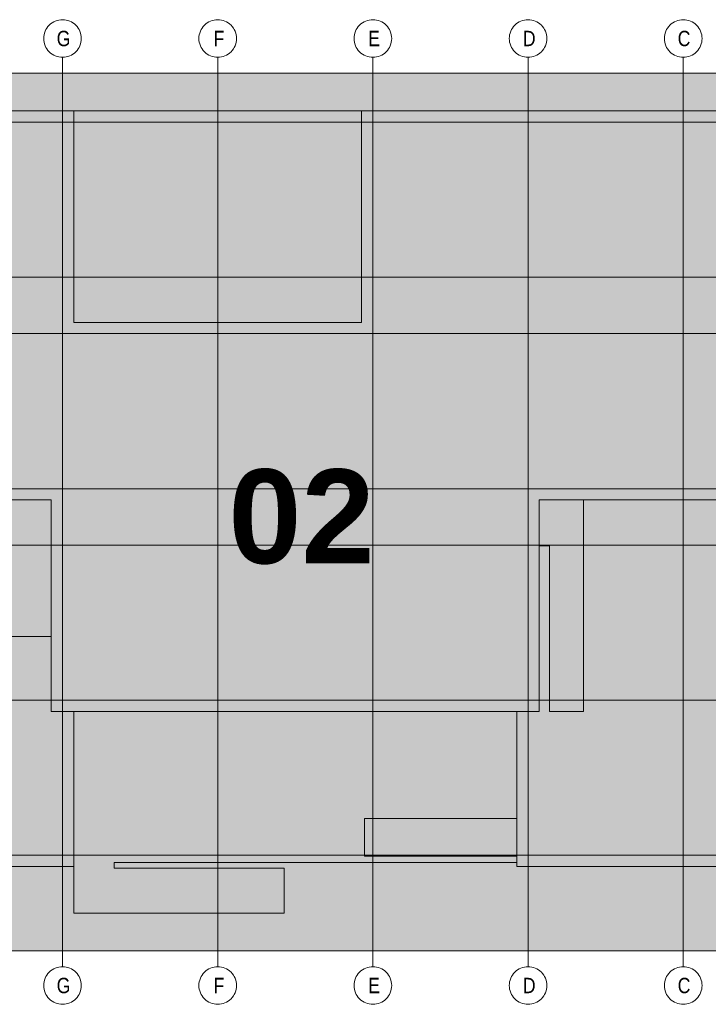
# Model space of a CAD drawing. Extents: x -720 to 300, y 62 to 1162.
# Tile 35 of 256: x 235 to 266, y 238 to 282. Entities that reach past the tile are written whole.
import ezdxf
from ezdxf.lldxf.tags import DXFTag

# ---------------------------------------------------------------- set-up
doc = ezdxf.new("R2010")
doc.units = 0
doc.layers.add('PK_LP', color=7, linetype='Continuous', lineweight=9)
doc.layers.add('PK_LP_Achsen', color=7, linetype='STRICHPUNKT2', lineweight=5)
for name, color, linetype, lineweight, true_color in [('PK_LP_T05', 4, 'Continuous', 9, 0x00ffff), ('PK_LP_T05_Rest', 9, 'Continuous', 9, 0x808080), ('PK_LP_Tennung', 9, 'Continuous', 18, 0x808080)]:
    doc.layers.add(name, color=color, linetype=linetype, lineweight=lineweight, true_color=true_color)
doc.styles.get("Standard").update_dxf_attribs({"font": 'ARIALN.TTF'})
tags = doc.linetypes.add('grob', pattern=[14, 3, -8, 3]).pattern_tags.tags
tags[8:9] = [DXFTag(74, 4), DXFTag(75, 0), DXFTag(340, '0'), DXFTag(46, 0.0), DXFTag(50, 0.0), DXFTag(44, 0.0), DXFTag(45, 0.0)]
tags[6:7] = [DXFTag(74, 4), DXFTag(75, 0), DXFTag(340, '0'), DXFTag(46, 0.0), DXFTag(50, 0.0), DXFTag(44, 0.0), DXFTag(45, 0.0)]
tags[4:5] = [DXFTag(74, 4), DXFTag(75, 0), DXFTag(340, '0'), DXFTag(46, 0.0), DXFTag(50, 0.0), DXFTag(44, 0.0), DXFTag(45, 0.0)]
tags = doc.linetypes.add('STRICHPUNKT2', pattern=[12.7, 6.35, -3.175, 0, -3.175]).pattern_tags.tags
tags[10:11] = [DXFTag(74, 4), DXFTag(75, 0), DXFTag(340, '0'), DXFTag(46, 0.0), DXFTag(50, 0.0), DXFTag(44, 0.0), DXFTag(45, 0.0)]
tags[8:9] = [DXFTag(74, 4), DXFTag(75, 0), DXFTag(340, '0'), DXFTag(46, 0.0), DXFTag(50, 0.0), DXFTag(44, 0.0), DXFTag(45, 0.0)]
tags[6:7] = [DXFTag(74, 4), DXFTag(75, 0), DXFTag(340, '0'), DXFTag(46, 0.0), DXFTag(50, 0.0), DXFTag(44, 0.0), DXFTag(45, 0.0)]
tags[4:5] = [DXFTag(74, 4), DXFTag(75, 0), DXFTag(340, '0'), DXFTag(46, 0.0), DXFTag(50, 0.0), DXFTag(44, 0.0), DXFTag(45, 0.0)]

# ---------------------------------------------------------------- blocks, each defined once
blk = doc.blocks.new('Blockreferenz-A06G93ZX8I')
at = {"layer": 'PK_LP', "linetype": 'grob', "lineweight": 5, "ltscale": 0.13}
for p, q in [((215.726, 279.685), (236.763, 279.685)), ((236.763, 279.685), (257.801, 279.685)), ((236.763, 240.014), (236.763, 279.685)), ((236.763, 279.685), (236.763, 240.014)), ((257.801, 279.685), (280.538, 279.685)), ((257.801, 240.014), (257.801, 279.685)), ((257.801, 279.685), (257.801, 240.014)), ((236.763, 240.014), (215.726, 240.014)), ((257.801, 240.014), (236.763, 240.014)), ((280.538, 240.014), (257.801, 240.014))]:
    blk.add_line(p, q, dxfattribs=at)
at = {"layer": 'PK_LP', "linetype": 'ByBlock', "lineweight": 13, "ltscale": 0.13}
for p, q in [((208.206, 277.985), (237.271, 277.985)), ((237.271, 277.985), (250.281, 277.985)), ((237.271, 268.423), (237.271, 277.985)), ((237.271, 277.985), (237.271, 268.423)), ((250.281, 277.985), (250.281, 268.423)), ((250.281, 268.423), (250.281, 277.985)), ((250.281, 277.985), (279.346, 277.985)), ((250.281, 268.423), (237.271, 268.423)), ((237.271, 268.423), (250.281, 268.423)), ((236.256, 260.395), (216.233, 260.395)), ((236.256, 250.833), (236.256, 260.395)), ((279.346, 260.395), (258.308, 260.395)), ((258.308, 260.395), (258.308, 250.833)), ((260.306, 260.395), (258.308, 260.395)), ((258.308, 260.395), (258.308, 258.319)), ((279.346, 260.395), (258.308, 260.395)), ((258.308, 260.395), (258.308, 250.833)), ((260.306, 250.833), (260.306, 260.395)), ((258.308, 258.319), (258.776, 258.319)), ((258.776, 258.319), (258.776, 250.833)), ((236.256, 254.222), (220.371, 254.222)), ((236.256, 250.833), (236.256, 254.222)), ((237.271, 250.833), (236.256, 250.833)), ((258.308, 250.833), (236.256, 250.833)), ((237.271, 250.833), (237.271, 241.714)), ((257.293, 250.833), (237.271, 250.833)), ((237.271, 243.82), (237.271, 250.833)), ((257.293, 243.996), (257.293, 250.833)), ((258.308, 250.833), (257.293, 250.833)), ((257.293, 250.833), (257.293, 245.994)), ((258.776, 250.833), (260.306, 250.833)), ((250.408, 245.994), (250.408, 244.294)), ((257.293, 245.994), (250.408, 245.994)), ((239.097, 243.754), (239.097, 243.996)), ((239.097, 243.996), (257.293, 243.996)), ((250.408, 244.294), (257.293, 244.294)), ((257.293, 244.294), (257.293, 243.82)), ((215.218, 243.82), (237.271, 243.82)), ((246.781, 243.754), (239.097, 243.754)), ((246.781, 241.714), (246.781, 243.754)), ((257.293, 243.82), (279.346, 243.82)), ((237.271, 241.714), (246.781, 241.714))]:
    blk.add_line(p, q, dxfattribs=at)
at = {"layer": 'PK_LP_Achsen', "linetype": 'ByBlock', "ltscale": 0.13}
for p, q in [((236.057, 281.73), (236.106, 281.797)), ((236.106, 281.797), (236.162, 281.859)), ((236.162, 281.859), (236.224, 281.915)), ((236.224, 281.915), (236.291, 281.964)), ((236.291, 281.964), (236.363, 282.007)), ((236.363, 282.007), (236.438, 282.043)), ((236.438, 282.043), (236.517, 282.071)), ((236.517, 282.071), (236.598, 282.091)), ((236.598, 282.091), (236.68, 282.103)), ((236.68, 282.103), (236.763, 282.108)), ((236.763, 282.108), (236.847, 282.103)), ((236.847, 282.103), (236.929, 282.091)), ((236.929, 282.091), (237.01, 282.071)), ((237.01, 282.071), (237.089, 282.043)), ((237.089, 282.043), (237.164, 282.007)), ((237.164, 282.007), (237.236, 281.964)), ((237.236, 281.964), (237.303, 281.915)), ((237.303, 281.915), (237.364, 281.859)), ((237.364, 281.859), (237.42, 281.797)), ((237.42, 281.797), (237.47, 281.73)), ((243.069, 281.73), (243.119, 281.797)), ((243.119, 281.797), (243.175, 281.859)), ((243.175, 281.859), (243.237, 281.915)), ((243.237, 281.915), (243.304, 281.964)), ((243.304, 281.964), (243.375, 282.007)), ((243.375, 282.007), (243.451, 282.043)), ((243.451, 282.043), (243.529, 282.071)), ((243.529, 282.071), (243.61, 282.091)), ((243.61, 282.091), (243.693, 282.103)), ((243.693, 282.103), (243.776, 282.108)), ((243.776, 282.108), (243.859, 282.103)), ((243.859, 282.103), (243.942, 282.091)), ((243.942, 282.091), (244.023, 282.071)), ((244.023, 282.071), (244.101, 282.043)), ((244.101, 282.043), (244.177, 282.007)), ((244.177, 282.007), (244.248, 281.964)), ((244.248, 281.964), (244.315, 281.915)), ((244.315, 281.915), (244.377, 281.859)), ((244.377, 281.859), (244.433, 281.797)), ((244.433, 281.797), (244.483, 281.73)), ((250.082, 281.73), (250.131, 281.797)), ((250.131, 281.797), (250.187, 281.859)), ((250.187, 281.859), (250.249, 281.915)), ((250.249, 281.915), (250.316, 281.964)), ((250.316, 281.964), (250.388, 282.007)), ((250.388, 282.007), (250.463, 282.043)), ((250.463, 282.043), (250.542, 282.071)), ((250.542, 282.071), (250.623, 282.091)), ((250.623, 282.091), (250.705, 282.103)), ((250.705, 282.103), (250.788, 282.108)), ((250.788, 282.108), (250.872, 282.103)), ((250.872, 282.103), (250.954, 282.091)), ((250.954, 282.091), (251.035, 282.071)), ((251.035, 282.071), (251.114, 282.043)), ((251.114, 282.043), (251.189, 282.007)), ((251.189, 282.007), (251.261, 281.964)), ((251.261, 281.964), (251.328, 281.915)), ((251.328, 281.915), (251.389, 281.859)), ((251.389, 281.859), (251.445, 281.797)), ((251.445, 281.797), (251.495, 281.73)), ((257.094, 281.73), (257.144, 281.797)), ((257.144, 281.797), (257.2, 281.859)), ((257.2, 281.859), (257.262, 281.915)), ((257.262, 281.915), (257.329, 281.964)), ((257.329, 281.964), (257.4, 282.007)), ((257.4, 282.007), (257.476, 282.043)), ((257.476, 282.043), (257.554, 282.071)), ((257.554, 282.071), (257.635, 282.091)), ((257.635, 282.091), (257.718, 282.103)), ((257.718, 282.103), (257.801, 282.108)), ((257.801, 282.108), (257.884, 282.103)), ((257.884, 282.103), (257.967, 282.091)), ((257.967, 282.091), (258.048, 282.071)), ((258.048, 282.071), (258.126, 282.043)), ((258.126, 282.043), (258.202, 282.007)), ((258.202, 282.007), (258.273, 281.964)), ((258.273, 281.964), (258.34, 281.915)), ((258.34, 281.915), (258.402, 281.859)), ((258.402, 281.859), (258.458, 281.797)), ((258.458, 281.797), (258.508, 281.73)), ((264.107, 281.73), (264.156, 281.797)), ((264.156, 281.797), (264.212, 281.859)), ((264.212, 281.859), (264.274, 281.915)), ((264.274, 281.915), (264.341, 281.964)), ((264.341, 281.964), (264.413, 282.007)), ((264.413, 282.007), (264.488, 282.043)), ((264.488, 282.043), (264.567, 282.071)), ((264.567, 282.071), (264.648, 282.091)), ((264.648, 282.091), (264.73, 282.103)), ((264.73, 282.103), (264.813, 282.108)), ((264.813, 282.108), (264.897, 282.103)), ((264.897, 282.103), (264.979, 282.091)), ((264.979, 282.091), (265.06, 282.071)), ((265.06, 282.071), (265.139, 282.043)), ((265.139, 282.043), (265.214, 282.007)), ((265.214, 282.007), (265.286, 281.964)), ((265.286, 281.964), (265.353, 281.915)), ((265.353, 281.915), (265.414, 281.859)), ((265.414, 281.859), (265.47, 281.797)), ((265.47, 281.797), (265.52, 281.73)), ((235.918, 281.341), (235.93, 281.423)), ((235.93, 281.423), (235.95, 281.504)), ((235.95, 281.504), (235.978, 281.583)), ((235.978, 281.583), (236.014, 281.658)), ((236.014, 281.658), (236.057, 281.73)), ((237.47, 281.73), (237.513, 281.658)), ((237.513, 281.658), (237.549, 281.583)), ((237.549, 281.583), (237.577, 281.504)), ((237.577, 281.504), (237.597, 281.423)), ((237.597, 281.423), (237.609, 281.341)), ((242.93, 281.341), (242.942, 281.423)), ((242.942, 281.423), (242.963, 281.504)), ((242.963, 281.504), (242.991, 281.583)), ((242.991, 281.583), (243.026, 281.658)), ((243.026, 281.658), (243.069, 281.73)), ((244.483, 281.73), (244.526, 281.658)), ((244.526, 281.658), (244.561, 281.583)), ((244.561, 281.583), (244.589, 281.504)), ((244.589, 281.504), (244.61, 281.423)), ((244.61, 281.423), (244.622, 281.341)), ((249.943, 281.341), (249.955, 281.423)), ((249.955, 281.423), (249.975, 281.504)), ((249.975, 281.504), (250.003, 281.583)), ((250.003, 281.583), (250.039, 281.658)), ((250.039, 281.658), (250.082, 281.73)), ((251.495, 281.73), (251.538, 281.658)), ((251.538, 281.658), (251.574, 281.583)), ((251.574, 281.583), (251.602, 281.504)), ((251.602, 281.504), (251.622, 281.423)), ((251.622, 281.423), (251.634, 281.341)), ((256.955, 281.341), (256.967, 281.423)), ((256.967, 281.423), (256.988, 281.504)), ((256.988, 281.504), (257.016, 281.583)), ((257.016, 281.583), (257.051, 281.658)), ((257.051, 281.658), (257.094, 281.73)), ((258.508, 281.73), (258.551, 281.658)), ((258.551, 281.658), (258.586, 281.583)), ((258.586, 281.583), (258.614, 281.504)), ((258.614, 281.504), (258.635, 281.423)), ((258.635, 281.423), (258.647, 281.341)), ((263.968, 281.341), (263.98, 281.423)), ((263.98, 281.423), (264, 281.504)), ((264, 281.504), (264.028, 281.583)), ((264.028, 281.583), (264.064, 281.658)), ((264.064, 281.658), (264.107, 281.73)), ((265.52, 281.73), (265.563, 281.658)), ((265.563, 281.658), (265.599, 281.583)), ((265.599, 281.583), (265.627, 281.504)), ((265.627, 281.504), (265.647, 281.423)), ((265.647, 281.423), (265.659, 281.341)), ((235.913, 281.258), (235.918, 281.341)), ((235.918, 281.174), (235.913, 281.258)), ((235.93, 281.092), (235.918, 281.174)), ((235.95, 281.011), (235.93, 281.092)), ((235.978, 280.932), (235.95, 281.011)), ((236.014, 280.857), (235.978, 280.932)), ((237.549, 280.932), (237.513, 280.857)), ((237.577, 281.011), (237.549, 280.932)), ((237.597, 281.092), (237.577, 281.011)), ((237.609, 281.174), (237.597, 281.092)), ((237.609, 281.341), (237.613, 281.258)), ((237.613, 281.258), (237.609, 281.174)), ((242.926, 281.258), (242.93, 281.341)), ((242.93, 281.174), (242.926, 281.258)), ((242.942, 281.092), (242.93, 281.174)), ((242.963, 281.011), (242.942, 281.092)), ((242.991, 280.932), (242.963, 281.011)), ((243.026, 280.857), (242.991, 280.932)), ((244.561, 280.932), (244.526, 280.857)), ((244.589, 281.011), (244.561, 280.932)), ((244.61, 281.092), (244.589, 281.011)), ((244.622, 281.174), (244.61, 281.092)), ((244.622, 281.341), (244.626, 281.258)), ((244.626, 281.258), (244.622, 281.174)), ((249.938, 281.258), (249.943, 281.341)), ((249.943, 281.174), (249.938, 281.258)), ((249.955, 281.092), (249.943, 281.174)), ((249.975, 281.011), (249.955, 281.092)), ((250.003, 280.932), (249.975, 281.011)), ((250.039, 280.857), (250.003, 280.932)), ((251.574, 280.932), (251.538, 280.857)), ((251.602, 281.011), (251.574, 280.932)), ((251.622, 281.092), (251.602, 281.011)), ((251.634, 281.174), (251.622, 281.092)), ((251.634, 281.341), (251.638, 281.258)), ((251.638, 281.258), (251.634, 281.174)), ((256.951, 281.258), (256.955, 281.341)), ((256.955, 281.174), (256.951, 281.258)), ((256.967, 281.092), (256.955, 281.174)), ((256.988, 281.011), (256.967, 281.092)), ((257.016, 280.932), (256.988, 281.011)), ((257.051, 280.857), (257.016, 280.932)), ((258.586, 280.932), (258.551, 280.857)), ((258.614, 281.011), (258.586, 280.932)), ((258.635, 281.092), (258.614, 281.011)), ((258.647, 281.174), (258.635, 281.092)), ((258.647, 281.341), (258.651, 281.258)), ((258.651, 281.258), (258.647, 281.174)), ((263.963, 281.258), (263.968, 281.341)), ((263.968, 281.174), (263.963, 281.258)), ((263.98, 281.092), (263.968, 281.174)), ((264, 281.011), (263.98, 281.092)), ((264.028, 280.932), (264, 281.011)), ((264.064, 280.857), (264.028, 280.932)), ((265.599, 280.932), (265.563, 280.857)), ((265.627, 281.011), (265.599, 280.932)), ((265.647, 281.092), (265.627, 281.011)), ((265.659, 281.174), (265.647, 281.092)), ((265.659, 281.341), (265.663, 281.258)), ((265.663, 281.258), (265.659, 281.174)), ((236.057, 280.785), (236.014, 280.857)), ((236.106, 280.718), (236.057, 280.785)), ((236.162, 280.656), (236.106, 280.718)), ((236.224, 280.6), (236.162, 280.656)), ((236.291, 280.551), (236.224, 280.6)), ((236.363, 280.508), (236.291, 280.551)), ((236.438, 280.472), (236.363, 280.508)), ((236.517, 280.444), (236.438, 280.472)), ((237.089, 280.472), (237.01, 280.444)), ((237.164, 280.508), (237.089, 280.472)), ((237.236, 280.551), (237.164, 280.508)), ((237.303, 280.6), (237.236, 280.551)), ((237.364, 280.656), (237.303, 280.6)), ((237.42, 280.718), (237.364, 280.656)), ((237.47, 280.785), (237.42, 280.718)), ((237.513, 280.857), (237.47, 280.785)), ((243.069, 280.785), (243.026, 280.857)), ((243.119, 280.718), (243.069, 280.785)), ((243.175, 280.656), (243.119, 280.718)), ((243.237, 280.6), (243.175, 280.656)), ((243.304, 280.551), (243.237, 280.6)), ((243.375, 280.508), (243.304, 280.551)), ((243.451, 280.472), (243.375, 280.508)), ((243.529, 280.444), (243.451, 280.472)), ((244.101, 280.472), (244.023, 280.444)), ((244.177, 280.508), (244.101, 280.472)), ((244.248, 280.551), (244.177, 280.508)), ((244.315, 280.6), (244.248, 280.551)), ((244.377, 280.656), (244.315, 280.6)), ((244.433, 280.718), (244.377, 280.656)), ((244.483, 280.785), (244.433, 280.718)), ((244.526, 280.857), (244.483, 280.785)), ((250.082, 280.785), (250.039, 280.857)), ((250.131, 280.718), (250.082, 280.785)), ((250.187, 280.656), (250.131, 280.718)), ((250.249, 280.6), (250.187, 280.656)), ((250.316, 280.551), (250.249, 280.6)), ((250.388, 280.508), (250.316, 280.551)), ((250.463, 280.472), (250.388, 280.508)), ((250.542, 280.444), (250.463, 280.472)), ((251.114, 280.472), (251.035, 280.444)), ((251.189, 280.508), (251.114, 280.472)), ((251.261, 280.551), (251.189, 280.508)), ((251.328, 280.6), (251.261, 280.551)), ((251.389, 280.656), (251.328, 280.6)), ((251.445, 280.718), (251.389, 280.656)), ((251.495, 280.785), (251.445, 280.718)), ((251.538, 280.857), (251.495, 280.785)), ((257.094, 280.785), (257.051, 280.857)), ((257.144, 280.718), (257.094, 280.785)), ((257.2, 280.656), (257.144, 280.718)), ((257.262, 280.6), (257.2, 280.656)), ((257.329, 280.551), (257.262, 280.6)), ((257.4, 280.508), (257.329, 280.551)), ((257.476, 280.472), (257.4, 280.508)), ((257.554, 280.444), (257.476, 280.472)), ((258.126, 280.472), (258.048, 280.444)), ((258.202, 280.508), (258.126, 280.472)), ((258.273, 280.551), (258.202, 280.508)), ((258.34, 280.6), (258.273, 280.551)), ((258.402, 280.656), (258.34, 280.6)), ((258.458, 280.718), (258.402, 280.656)), ((258.508, 280.785), (258.458, 280.718)), ((258.551, 280.857), (258.508, 280.785)), ((264.107, 280.785), (264.064, 280.857)), ((264.156, 280.718), (264.107, 280.785)), ((264.212, 280.656), (264.156, 280.718)), ((264.274, 280.6), (264.212, 280.656)), ((264.341, 280.551), (264.274, 280.6)), ((264.413, 280.508), (264.341, 280.551)), ((264.488, 280.472), (264.413, 280.508)), ((264.567, 280.444), (264.488, 280.472)), ((265.139, 280.472), (265.06, 280.444)), ((265.214, 280.508), (265.139, 280.472)), ((265.286, 280.551), (265.214, 280.508)), ((265.353, 280.6), (265.286, 280.551)), ((265.414, 280.656), (265.353, 280.6)), ((265.47, 280.718), (265.414, 280.656)), ((265.52, 280.785), (265.47, 280.718)), ((265.563, 280.857), (265.52, 280.785)), ((236.598, 280.424), (236.517, 280.444)), ((236.68, 280.412), (236.598, 280.424)), ((236.763, 280.408), (236.68, 280.412)), ((236.847, 280.412), (236.763, 280.408)), ((236.929, 280.424), (236.847, 280.412)), ((237.01, 280.444), (236.929, 280.424)), ((243.61, 280.424), (243.529, 280.444)), ((243.693, 280.412), (243.61, 280.424)), ((243.776, 280.408), (243.693, 280.412)), ((243.859, 280.412), (243.776, 280.408)), ((243.942, 280.424), (243.859, 280.412)), ((244.023, 280.444), (243.942, 280.424)), ((250.623, 280.424), (250.542, 280.444)), ((250.705, 280.412), (250.623, 280.424)), ((250.788, 280.408), (250.705, 280.412)), ((250.872, 280.412), (250.788, 280.408)), ((250.954, 280.424), (250.872, 280.412)), ((251.035, 280.444), (250.954, 280.424)), ((257.635, 280.424), (257.554, 280.444)), ((257.718, 280.412), (257.635, 280.424)), ((257.801, 280.408), (257.718, 280.412)), ((257.884, 280.412), (257.801, 280.408)), ((257.967, 280.424), (257.884, 280.412)), ((258.048, 280.444), (257.967, 280.424)), ((264.648, 280.424), (264.567, 280.444)), ((264.73, 280.412), (264.648, 280.424)), ((264.813, 280.408), (264.73, 280.412)), ((264.897, 280.412), (264.813, 280.408)), ((264.979, 280.424), (264.897, 280.412)), ((265.06, 280.444), (264.979, 280.424)), ((236.162, 239.042), (236.224, 239.098)), ((236.224, 239.098), (236.291, 239.148)), ((236.291, 239.148), (236.363, 239.191)), ((236.363, 239.191), (236.438, 239.227)), ((236.438, 239.227), (236.517, 239.255)), ((236.517, 239.255), (236.598, 239.275)), ((236.598, 239.275), (236.68, 239.287)), ((236.68, 239.287), (236.763, 239.291)), ((236.763, 239.291), (236.847, 239.287)), ((236.847, 239.287), (236.929, 239.275)), ((236.929, 239.275), (237.01, 239.255)), ((237.01, 239.255), (237.089, 239.227)), ((237.089, 239.227), (237.164, 239.191)), ((237.164, 239.191), (237.236, 239.148)), ((237.236, 239.148), (237.303, 239.098)), ((237.303, 239.098), (237.364, 239.042)), ((243.175, 239.042), (243.237, 239.098)), ((243.237, 239.098), (243.304, 239.148)), ((243.304, 239.148), (243.375, 239.191)), ((243.375, 239.191), (243.451, 239.227)), ((243.451, 239.227), (243.529, 239.255)), ((243.529, 239.255), (243.61, 239.275)), ((243.61, 239.275), (243.693, 239.287)), ((243.693, 239.287), (243.776, 239.291)), ((243.776, 239.291), (243.859, 239.287)), ((243.859, 239.287), (243.942, 239.275)), ((243.942, 239.275), (244.023, 239.255)), ((244.023, 239.255), (244.101, 239.227)), ((244.101, 239.227), (244.177, 239.191)), ((244.177, 239.191), (244.248, 239.148)), ((244.248, 239.148), (244.315, 239.098)), ((244.315, 239.098), (244.377, 239.042)), ((250.187, 239.042), (250.249, 239.098)), ((250.249, 239.098), (250.316, 239.148)), ((250.316, 239.148), (250.388, 239.191)), ((250.388, 239.191), (250.463, 239.227)), ((250.463, 239.227), (250.542, 239.255)), ((250.542, 239.255), (250.623, 239.275)), ((250.623, 239.275), (250.705, 239.287)), ((250.705, 239.287), (250.788, 239.291)), ((250.788, 239.291), (250.872, 239.287)), ((250.872, 239.287), (250.954, 239.275)), ((250.954, 239.275), (251.035, 239.255)), ((251.035, 239.255), (251.114, 239.227)), ((251.114, 239.227), (251.189, 239.191)), ((251.189, 239.191), (251.261, 239.148)), ((251.261, 239.148), (251.328, 239.098)), ((251.328, 239.098), (251.389, 239.042)), ((257.2, 239.042), (257.262, 239.098)), ((257.262, 239.098), (257.329, 239.148)), ((257.329, 239.148), (257.4, 239.191)), ((257.4, 239.191), (257.476, 239.227)), ((257.476, 239.227), (257.554, 239.255)), ((257.554, 239.255), (257.635, 239.275)), ((257.635, 239.275), (257.718, 239.287)), ((257.718, 239.287), (257.801, 239.291)), ((257.801, 239.291), (257.884, 239.287)), ((257.884, 239.287), (257.967, 239.275)), ((257.967, 239.275), (258.048, 239.255)), ((258.048, 239.255), (258.126, 239.227)), ((258.126, 239.227), (258.202, 239.191)), ((258.202, 239.191), (258.273, 239.148)), ((258.273, 239.148), (258.34, 239.098)), ((258.34, 239.098), (258.402, 239.042)), ((264.212, 239.042), (264.274, 239.098)), ((264.274, 239.098), (264.341, 239.148)), ((264.341, 239.148), (264.413, 239.191)), ((264.413, 239.191), (264.488, 239.227)), ((264.488, 239.227), (264.567, 239.255)), ((264.567, 239.255), (264.648, 239.275)), ((264.648, 239.275), (264.73, 239.287)), ((264.73, 239.287), (264.813, 239.291)), ((264.813, 239.291), (264.897, 239.287)), ((264.897, 239.287), (264.979, 239.275)), ((264.979, 239.275), (265.06, 239.255)), ((265.06, 239.255), (265.139, 239.227)), ((265.139, 239.227), (265.214, 239.191)), ((265.214, 239.191), (265.286, 239.148)), ((265.286, 239.148), (265.353, 239.098)), ((265.353, 239.098), (265.414, 239.042)), ((235.918, 238.525), (235.93, 238.607)), ((235.93, 238.607), (235.95, 238.688)), ((235.95, 238.688), (235.978, 238.767)), ((235.978, 238.767), (236.014, 238.842)), ((236.014, 238.842), (236.057, 238.914)), ((236.057, 238.914), (236.106, 238.981)), ((236.106, 238.981), (236.162, 239.042)), ((237.364, 239.042), (237.42, 238.981)), ((237.42, 238.981), (237.47, 238.914)), ((237.47, 238.914), (237.513, 238.842)), ((237.513, 238.842), (237.549, 238.767)), ((237.549, 238.767), (237.577, 238.688)), ((237.577, 238.688), (237.597, 238.607)), ((237.597, 238.607), (237.609, 238.525)), ((242.93, 238.525), (242.942, 238.607)), ((242.942, 238.607), (242.963, 238.688)), ((242.963, 238.688), (242.991, 238.767)), ((242.991, 238.767), (243.026, 238.842)), ((243.026, 238.842), (243.069, 238.914)), ((243.069, 238.914), (243.119, 238.981)), ((243.119, 238.981), (243.175, 239.042)), ((244.377, 239.042), (244.433, 238.981)), ((244.433, 238.981), (244.483, 238.914)), ((244.483, 238.914), (244.526, 238.842)), ((244.526, 238.842), (244.561, 238.767)), ((244.561, 238.767), (244.589, 238.688)), ((244.589, 238.688), (244.61, 238.607)), ((244.61, 238.607), (244.622, 238.525)), ((249.943, 238.525), (249.955, 238.607)), ((249.955, 238.607), (249.975, 238.688)), ((249.975, 238.688), (250.003, 238.767)), ((250.003, 238.767), (250.039, 238.842)), ((250.039, 238.842), (250.082, 238.914)), ((250.082, 238.914), (250.131, 238.981)), ((250.131, 238.981), (250.187, 239.042)), ((251.389, 239.042), (251.445, 238.981)), ((251.445, 238.981), (251.495, 238.914)), ((251.495, 238.914), (251.538, 238.842)), ((251.538, 238.842), (251.574, 238.767)), ((251.574, 238.767), (251.602, 238.688)), ((251.602, 238.688), (251.622, 238.607)), ((251.622, 238.607), (251.634, 238.525)), ((256.955, 238.525), (256.967, 238.607)), ((256.967, 238.607), (256.988, 238.688)), ((256.988, 238.688), (257.016, 238.767)), ((257.016, 238.767), (257.051, 238.842)), ((257.051, 238.842), (257.094, 238.914)), ((257.094, 238.914), (257.144, 238.981)), ((257.144, 238.981), (257.2, 239.042)), ((258.402, 239.042), (258.458, 238.981)), ((258.458, 238.981), (258.508, 238.914)), ((258.508, 238.914), (258.551, 238.842)), ((258.551, 238.842), (258.586, 238.767)), ((258.586, 238.767), (258.614, 238.688)), ((258.614, 238.688), (258.635, 238.607)), ((258.635, 238.607), (258.647, 238.525)), ((263.968, 238.525), (263.98, 238.607)), ((263.98, 238.607), (264, 238.688)), ((264, 238.688), (264.028, 238.767)), ((264.028, 238.767), (264.064, 238.842)), ((264.064, 238.842), (264.107, 238.914)), ((264.107, 238.914), (264.156, 238.981)), ((264.156, 238.981), (264.212, 239.042)), ((265.414, 239.042), (265.47, 238.981)), ((265.47, 238.981), (265.52, 238.914)), ((265.52, 238.914), (265.563, 238.842)), ((265.563, 238.842), (265.599, 238.767)), ((265.599, 238.767), (265.627, 238.688)), ((265.627, 238.688), (265.647, 238.607)), ((265.647, 238.607), (265.659, 238.525)), ((235.913, 238.441), (235.918, 238.525)), ((235.918, 238.358), (235.913, 238.441)), ((235.93, 238.275), (235.918, 238.358)), ((235.95, 238.195), (235.93, 238.275)), ((235.978, 238.116), (235.95, 238.195)), ((237.577, 238.195), (237.549, 238.116)), ((237.597, 238.275), (237.577, 238.195)), ((237.609, 238.358), (237.597, 238.275)), ((237.609, 238.525), (237.613, 238.441)), ((237.613, 238.441), (237.609, 238.358)), ((242.926, 238.441), (242.93, 238.525)), ((242.93, 238.358), (242.926, 238.441)), ((242.942, 238.275), (242.93, 238.358)), ((242.963, 238.195), (242.942, 238.275)), ((242.991, 238.116), (242.963, 238.195)), ((244.589, 238.195), (244.561, 238.116)), ((244.61, 238.275), (244.589, 238.195)), ((244.622, 238.358), (244.61, 238.275)), ((244.622, 238.525), (244.626, 238.441)), ((244.626, 238.441), (244.622, 238.358)), ((249.938, 238.441), (249.943, 238.525)), ((249.943, 238.358), (249.938, 238.441)), ((249.955, 238.275), (249.943, 238.358)), ((249.975, 238.195), (249.955, 238.275)), ((250.003, 238.116), (249.975, 238.195)), ((251.602, 238.195), (251.574, 238.116)), ((251.622, 238.275), (251.602, 238.195)), ((251.634, 238.358), (251.622, 238.275)), ((251.634, 238.525), (251.638, 238.441)), ((251.638, 238.441), (251.634, 238.358)), ((256.951, 238.441), (256.955, 238.525)), ((256.955, 238.358), (256.951, 238.441)), ((256.967, 238.275), (256.955, 238.358)), ((256.988, 238.195), (256.967, 238.275)), ((257.016, 238.116), (256.988, 238.195)), ((258.614, 238.195), (258.586, 238.116)), ((258.635, 238.275), (258.614, 238.195)), ((258.647, 238.358), (258.635, 238.275)), ((258.647, 238.525), (258.651, 238.441)), ((258.651, 238.441), (258.647, 238.358)), ((263.963, 238.441), (263.968, 238.525)), ((263.968, 238.358), (263.963, 238.441)), ((263.98, 238.275), (263.968, 238.358)), ((264, 238.195), (263.98, 238.275)), ((264.028, 238.116), (264, 238.195)), ((265.627, 238.195), (265.599, 238.116)), ((265.647, 238.275), (265.627, 238.195)), ((265.659, 238.358), (265.647, 238.275)), ((265.659, 238.525), (265.663, 238.441)), ((265.663, 238.441), (265.659, 238.358)), ((236.014, 238.041), (235.978, 238.116)), ((236.057, 237.969), (236.014, 238.041)), ((236.106, 237.902), (236.057, 237.969)), ((236.162, 237.84), (236.106, 237.902)), ((236.224, 237.784), (236.162, 237.84)), ((236.291, 237.735), (236.224, 237.784)), ((236.363, 237.692), (236.291, 237.735)), ((237.236, 237.735), (237.164, 237.692)), ((237.303, 237.784), (237.236, 237.735)), ((237.364, 237.84), (237.303, 237.784)), ((237.42, 237.902), (237.364, 237.84)), ((237.47, 237.969), (237.42, 237.902)), ((237.513, 238.041), (237.47, 237.969)), ((237.549, 238.116), (237.513, 238.041)), ((243.026, 238.041), (242.991, 238.116)), ((243.069, 237.969), (243.026, 238.041)), ((243.119, 237.902), (243.069, 237.969)), ((243.175, 237.84), (243.119, 237.902)), ((243.237, 237.784), (243.175, 237.84)), ((243.304, 237.735), (243.237, 237.784)), ((243.375, 237.692), (243.304, 237.735)), ((244.248, 237.735), (244.177, 237.692)), ((244.315, 237.784), (244.248, 237.735)), ((244.377, 237.84), (244.315, 237.784)), ((244.433, 237.902), (244.377, 237.84)), ((244.483, 237.969), (244.433, 237.902)), ((244.526, 238.041), (244.483, 237.969)), ((244.561, 238.116), (244.526, 238.041)), ((250.039, 238.041), (250.003, 238.116)), ((250.082, 237.969), (250.039, 238.041)), ((250.131, 237.902), (250.082, 237.969)), ((250.187, 237.84), (250.131, 237.902)), ((250.249, 237.784), (250.187, 237.84)), ((250.316, 237.735), (250.249, 237.784)), ((250.388, 237.692), (250.316, 237.735)), ((251.261, 237.735), (251.189, 237.692)), ((251.328, 237.784), (251.261, 237.735)), ((251.389, 237.84), (251.328, 237.784)), ((251.445, 237.902), (251.389, 237.84)), ((251.495, 237.969), (251.445, 237.902)), ((251.538, 238.041), (251.495, 237.969)), ((251.574, 238.116), (251.538, 238.041)), ((257.051, 238.041), (257.016, 238.116)), ((257.094, 237.969), (257.051, 238.041)), ((257.144, 237.902), (257.094, 237.969)), ((257.2, 237.84), (257.144, 237.902)), ((257.262, 237.784), (257.2, 237.84)), ((257.329, 237.735), (257.262, 237.784)), ((257.4, 237.692), (257.329, 237.735)), ((258.273, 237.735), (258.202, 237.692)), ((258.34, 237.784), (258.273, 237.735)), ((258.402, 237.84), (258.34, 237.784)), ((258.458, 237.902), (258.402, 237.84)), ((258.508, 237.969), (258.458, 237.902)), ((258.551, 238.041), (258.508, 237.969)), ((258.586, 238.116), (258.551, 238.041)), ((264.064, 238.041), (264.028, 238.116)), ((264.107, 237.969), (264.064, 238.041)), ((264.156, 237.902), (264.107, 237.969)), ((264.212, 237.84), (264.156, 237.902)), ((264.274, 237.784), (264.212, 237.84)), ((264.341, 237.735), (264.274, 237.784)), ((264.413, 237.692), (264.341, 237.735)), ((265.286, 237.735), (265.214, 237.692)), ((265.353, 237.784), (265.286, 237.735)), ((265.414, 237.84), (265.353, 237.784)), ((265.47, 237.902), (265.414, 237.84)), ((265.52, 237.969), (265.47, 237.902)), ((265.563, 238.041), (265.52, 237.969)), ((265.599, 238.116), (265.563, 238.041)), ((236.438, 237.656), (236.363, 237.692)), ((236.517, 237.628), (236.438, 237.656)), ((236.598, 237.608), (236.517, 237.628)), ((236.68, 237.595), (236.598, 237.608)), ((236.763, 237.591), (236.68, 237.595)), ((236.847, 237.595), (236.763, 237.591)), ((236.929, 237.608), (236.847, 237.595)), ((237.01, 237.628), (236.929, 237.608)), ((237.089, 237.656), (237.01, 237.628)), ((237.164, 237.692), (237.089, 237.656)), ((243.451, 237.656), (243.375, 237.692)), ((243.529, 237.628), (243.451, 237.656)), ((243.61, 237.608), (243.529, 237.628)), ((243.693, 237.595), (243.61, 237.608)), ((243.776, 237.591), (243.693, 237.595)), ((243.859, 237.595), (243.776, 237.591)), ((243.942, 237.608), (243.859, 237.595)), ((244.023, 237.628), (243.942, 237.608)), ((244.101, 237.656), (244.023, 237.628)), ((244.177, 237.692), (244.101, 237.656)), ((250.463, 237.656), (250.388, 237.692)), ((250.542, 237.628), (250.463, 237.656)), ((250.623, 237.608), (250.542, 237.628)), ((250.705, 237.595), (250.623, 237.608)), ((250.788, 237.591), (250.705, 237.595)), ((250.872, 237.595), (250.788, 237.591)), ((250.954, 237.608), (250.872, 237.595)), ((251.035, 237.628), (250.954, 237.608)), ((251.114, 237.656), (251.035, 237.628)), ((251.189, 237.692), (251.114, 237.656)), ((257.476, 237.656), (257.4, 237.692)), ((257.554, 237.628), (257.476, 237.656)), ((257.635, 237.608), (257.554, 237.628)), ((257.718, 237.595), (257.635, 237.608)), ((257.801, 237.591), (257.718, 237.595)), ((257.884, 237.595), (257.801, 237.591)), ((257.967, 237.608), (257.884, 237.595)), ((258.048, 237.628), (257.967, 237.608)), ((258.126, 237.656), (258.048, 237.628)), ((258.202, 237.692), (258.126, 237.656)), ((264.488, 237.656), (264.413, 237.692)), ((264.567, 237.628), (264.488, 237.656)), ((264.648, 237.608), (264.567, 237.628)), ((264.73, 237.595), (264.648, 237.608)), ((264.813, 237.591), (264.73, 237.595)), ((264.897, 237.595), (264.813, 237.591)), ((264.979, 237.608), (264.897, 237.595)), ((265.06, 237.628), (264.979, 237.608)), ((265.139, 237.656), (265.06, 237.628)), ((265.214, 237.692), (265.139, 237.656))]:
    blk.add_line(p, q, dxfattribs=at)
at = {"layer": 'PK_LP_Achsen', "linetype": 'STRICHPUNKT2', "ltscale": 0.13}
for p, q in [((236.763, 280.408), (236.763, 239.291)), ((243.776, 280.408), (243.776, 239.291)), ((250.788, 280.408), (250.788, 239.291)), ((257.801, 280.408), (257.801, 239.291)), ((264.813, 280.408), (264.813, 239.291)), ((127.158, 277.478), (281.768, 277.478)), ((127.158, 270.465), (281.768, 270.465)), ((127.158, 267.915), (281.768, 267.915)), ((127.158, 260.903), (281.768, 260.903)), ((127.158, 258.353), (281.768, 258.353)), ((127.158, 251.34), (281.768, 251.34)), ((127.158, 244.328), (281.768, 244.328))]:
    blk.add_line(p, q, dxfattribs=at)
at = {"layer": 'PK_LP_T05_Rest', "linetype": 'ByBlock', "lineweight": -2, "ltscale": 0.13}
for points in [[(215.726, 240.014), (215.726, 279.685), (236.763, 240.014), (236.763, 279.685)], [(236.763, 240.014), (236.763, 279.685), (257.801, 240.014), (257.801, 279.685)], [(257.801, 240.014), (257.801, 279.685), (280.538, 240.014), (280.538, 279.685)]]:
    blk.add_solid(points, dxfattribs=at)
at = {"layer": 'PK_LP_Tennung', "linetype": 'ByBlock', "ltscale": 0.18}
for p, q in [((236.763, 240.014), (236.763, 279.685)), ((257.801, 240.014), (257.801, 279.685))]:
    blk.add_line(p, q, dxfattribs=at)
at = {"layer": 'PK_LP', "linetype": 'ByBlock', "lineweight": 25, "ltscale": 0.25, "insert": (244.261, 261.778), "char_height": 4.25, "attachment_point": 1}
blk.add_mtext('{\\fArial|b1|i0;02}', dxfattribs=at)
at = {"layer": 'PK_LP_Achsen', "linetype": 'ByBlock', "ltscale": 0.13, "char_height": 0.69538, "attachment_point": 1}
for s, insert in [('{\\fArial Narrow;G}', (236.499, 281.605)), ('{\\fArial Narrow;F}', (243.583, 281.605)), ('{\\fArial Narrow;E}', (250.576, 281.605)), ('{\\fArial Narrow;D}', (257.566, 281.605)), ('{\\fArial Narrow;C}', (264.562, 281.605)), ('{\\fArial Narrow;G}', (236.499, 238.789)), ('{\\fArial Narrow;F}', (243.583, 238.789)), ('{\\fArial Narrow;E}', (250.576, 238.789)), ('{\\fArial Narrow;D}', (257.566, 238.789)), ('{\\fArial Narrow;C}', (264.562, 238.789))]:
    blk.add_mtext(s, dxfattribs=dict(at, insert=insert))

msp = doc.modelspace()

# ---------------------------------------------------------------- block references
at = {"layer": 'PK_LP_T05', "ltscale": 0.13}
msp.add_blockref('Blockreferenz-A06G93ZX8I', (0, 0), dxfattribs=at)

doc.saveas('drawing.dxf')
